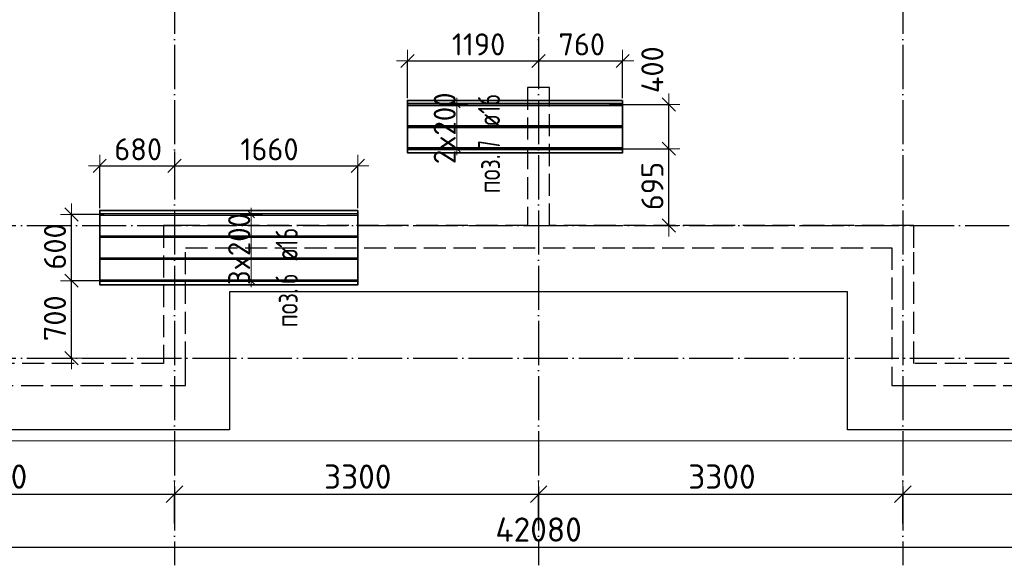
# Model space of a CAD drawing. Header units: millimetres. Extents: x 13527 to 139154, y -122592 to 61893.
# Tile 59 of 129: x 91638 to 100560, y -31878 to -26934. Entities that reach past the tile are written whole.
import ezdxf

# ---------------------------------------------------------------- set-up
doc = ezdxf.new("R2010")
doc.units = ezdxf.units.MM
doc.header["$PDMODE"] = 65
for name, pattern in [('______11', [500, 400, -50, 0, -50]), ('______2', [270, 200, -70]), ('______5', [1100, 800, -100, 100, -100])]:
    doc.linetypes.add(name, pattern=pattern)
for name, color, linetype, lineweight in [('Standard', 7, 'Continuous', 25), ('Размерная линия_ общее', 7, 'Continuous', 13), ('Размерная линия_ общее_1', 7, 'Continuous', 13), ('Стена_ общее', 7, 'Continuous', 35), ('Фундамент_ общее', 7, 'Continuous', 35)]:
    doc.layers.add(name, color=color, linetype=linetype, lineweight=lineweight)
doc.layers.add('Арм.стержн. Доп. Арм. ниж.зоны Х', color=7, linetype='Continuous', lineweight=35, true_color=0xff1cff)
doc.layers.add('Осевая линия_ общее', color=7, linetype='______5', lineweight=13, true_color=0xa0a0a0)
doc.styles.add('ISOCPEUR', font='ISOCPEUR')
doc.dimstyles.new('DIMSTYLE_16', dxfattribs={"dimtxt": 220, "dimasz": 250, "dimexe": 0, "dimexo": 0, "dimgap": 110, "dimtad": 2, "dimdec": 0, "dimrnd": 1, "dimzin": 12, "dimdsep": 46, "dimtxsty": 'ISOCPEUR', "dimblk1": 'ALL_ML_STRICH', "dimblk2": 'ALL_ML_STRICH', "dimsah": 1, "dimcen": 0, "dimclrd": 7, "dimclre": 256, "dimclrt": 7, "dimadec": 0, "dimazin": 0, "dimtfac": 1, "dimtdec": 0, "dimtix": 1, "dimtmove": 2, "dimatfit": 3, "dimfxl": 0, "dimtzin": 0, "dimlwd": 0, "dimlwe": -3, "dimarcsym": 0})
doc.dimstyles.new('DIMSTYLE_5', dxfattribs={"dimtxt": 220, "dimasz": 250, "dimexe": 0, "dimexo": 0, "dimgap": 110, "dimtad": 2, "dimdec": 0, "dimrnd": 5, "dimzin": 12, "dimdsep": 46, "dimtxsty": 'ISOCPEUR', "dimblk1": 'ALL_ML_STRICH', "dimblk2": 'ALL_ML_STRICH', "dimsah": 1, "dimcen": 0, "dimclrd": 7, "dimclre": 256, "dimclrt": 7, "dimadec": 0, "dimazin": 0, "dimtfac": 1, "dimtdec": 0, "dimtix": 1, "dimtmove": 2, "dimatfit": 3, "dimfxl": 0, "dimtzin": 0, "dimlwd": 0, "dimlwe": -3, "dimarcsym": 0})
doc.dimstyles.new('DIMSTYLE_8', dxfattribs={"dimtxt": 200, "dimasz": 200, "dimexe": 0, "dimexo": 0, "dimgap": 100, "dimtad": 2, "dimdec": 0, "dimrnd": 5, "dimzin": 12, "dimdsep": 46, "dimtxsty": 'ISOCPEUR', "dimblk1": 'ALL_ML_STRICH', "dimblk2": 'ALL_ML_STRICH', "dimsah": 1, "dimcen": 0, "dimclrd": 7, "dimclre": 256, "dimclrt": 7, "dimadec": 0, "dimazin": 0, "dimtfac": 1, "dimtdec": 0, "dimtix": 1, "dimtmove": 2, "dimatfit": 3, "dimfxl": 0, "dimtvp": 1.2, "dimtzin": 0, "dimlwd": 0, "dimlwe": -3, "dimarcsym": 0})
doc.dimstyles.new('DIMSTYLE_9', dxfattribs={"dimtxt": 200, "dimasz": 200, "dimexe": 0, "dimexo": 0, "dimgap": 100, "dimtad": 2, "dimdec": 0, "dimrnd": 5, "dimzin": 12, "dimdsep": 46, "dimtxsty": 'ISOCPEUR', "dimblk1": 'ALL_ML_STRICH', "dimblk2": 'ALL_ML_STRICH', "dimsah": 1, "dimcen": 0, "dimclrd": 7, "dimclre": 256, "dimclrt": 7, "dimadec": 0, "dimazin": 0, "dimtfac": 1, "dimtdec": 0, "dimtix": 1, "dimtmove": 2, "dimatfit": 3, "dimfxl": 0, "dimtzin": 0, "dimlwd": 0, "dimlwe": -3, "dimarcsym": 0})

# ---------------------------------------------------------------- blocks, each defined once
blk = doc.blocks.new('СЛОЖНЫЙ_ОБЪЕКТ_2')
at = {"layer": 'Стена_ общее', "color": 9, "linetype": '______2', "lineweight": -3, "true_color": 0xc7c7c7, "transparency": 33554687}
for p, q in [((96240, -27550), (96240, -28800)), ((96440, -27550), (96240, -27550)), ((96440, -28800), (96440, -27550)), ((92940, -28800), (92940, -30050)), ((93140, -28800), (92940, -28800)), ((96240, -28800), (93140, -28800)), ((99740, -28800), (96440, -28800)), ((99740, -29000), (99740, -28800)), ((93140, -29000), (99540, -29000)), ((93140, -30050), (93140, -29000)), ((99540, -29000), (99540, -30250)), ((99740, -30050), (99740, -29000)), ((92940, -30050), (89220, -30050)), ((93140, -30250), (93140, -30050)), ((103460, -30050), (99740, -30050)), ((89220, -30250), (93140, -30250)), ((99540, -30250), (99740, -30250)), ((99740, -30250), (103660, -30250))]:
    blk.add_line(p, q, dxfattribs=at)
blk = doc.blocks.new('ALL_ML_STRICH')
at = {"color": 0, "linetype": 'ByBlock', "lineweight": -2}
for p, q in [((0, -0.5), (0, 0.5)), ((-1, 0), (0.5, 0)), ((-0.3, -0.3), (0.3, 0.3))]:
    blk.add_line(p, q, dxfattribs=at)
blk = doc.blocks.new('*D111')
at = {"layer": 'DEFPOINTS', "color": 7, "linetype": 'Continuous', "lineweight": 13, "transparency": 33554687}
for p in [(96340, -27109.3), (95151.6, -27308.1), (95151.6, -27666)]:
    blk.add_point(p, dxfattribs=at)
at = {"layer": 'Размерная линия_ общее_1', "color": 253, "linetype": 'Continuous', "lineweight": -2, "true_color": 0xa0a0a0, "transparency": 33554687}
for p, q in [((96340, -27089.3), (96340, -27308.1)), ((95151.6, -27646), (95151.6, -27308.1))]:
    blk.add_line(p, q, dxfattribs=at)
at = {"layer": 'Размерная линия_ общее_1', "color": 7, "linetype": 'Continuous', "lineweight": -2, "transparency": 33554687}
blk.add_line((95151.6, -27308.1), (96340, -27308.1), dxfattribs=at)
at = {"layer": 'Размерная линия_ общее_1', "color": 7, "linetype": 'Continuous', "lineweight": 13, "transparency": 33554687, "xscale": 200, "yscale": 200, "zscale": 200, "rotation": 180}
blk.add_blockref('ALL_ML_STRICH', (95151.6, -27308.1), dxfattribs=at)
at = {"layer": 'Размерная линия_ общее_1', "color": 7, "linetype": 'Continuous', "lineweight": 13, "transparency": 33554687, "xscale": 200, "yscale": 200, "zscale": 200}
blk.add_blockref('ALL_ML_STRICH', (96340, -27308.1), dxfattribs=at)
at = {"layer": 'Размерная линия_ общее_1', "color": 7, "linetype": 'Continuous', "lineweight": 13, "transparency": 33554687, "insert": (95795.8, -27158.1), "char_height": 200, "width": 800, "attachment_point": 5, "style": 'ISOCPEUR'}
blk.add_mtext('\\A1;{1190}', dxfattribs=at)
blk = doc.blocks.new('*D112')
at = {"layer": 'DEFPOINTS', "color": 7, "linetype": 'Continuous', "lineweight": 13, "transparency": 33554687}
for p in [(96340, -27109.3), (96340, -27308.1), (97101.6, -27666)]:
    blk.add_point(p, dxfattribs=at)
at = {"layer": 'Размерная линия_ общее_1', "color": 253, "linetype": 'Continuous', "lineweight": -2, "true_color": 0xa0a0a0, "transparency": 33554687}
for p, q in [((96340, -27089.3), (96340, -27308.1)), ((97101.6, -27646), (97101.6, -27308.1))]:
    blk.add_line(p, q, dxfattribs=at)
at = {"layer": 'Размерная линия_ общее_1', "color": 7, "linetype": 'Continuous', "lineweight": -2, "transparency": 33554687}
blk.add_line((96340, -27308.1), (97101.6, -27308.1), dxfattribs=at)
at = {"layer": 'Размерная линия_ общее_1', "color": 7, "linetype": 'Continuous', "lineweight": 13, "transparency": 33554687, "xscale": 200, "yscale": 200, "zscale": 200, "rotation": 180}
blk.add_blockref('ALL_ML_STRICH', (96340, -27308.1), dxfattribs=at)
at = {"layer": 'Размерная линия_ общее_1', "color": 7, "linetype": 'Continuous', "lineweight": 13, "transparency": 33554687, "xscale": 200, "yscale": 200, "zscale": 200}
blk.add_blockref('ALL_ML_STRICH', (97101.6, -27308.1), dxfattribs=at)
at = {"layer": 'Размерная линия_ общее_1', "color": 7, "linetype": 'Continuous', "lineweight": 13, "transparency": 33554687, "insert": (96730.8, -27158.1), "char_height": 200, "width": 600, "attachment_point": 5, "style": 'ISOCPEUR'}
blk.add_mtext('\\A1;{760}', dxfattribs=at)
blk = doc.blocks.new('*D113')
at = {"layer": 'DEFPOINTS', "color": 7, "linetype": 'Continuous', "lineweight": 13, "transparency": 33554687}
for p in [(93040, -28150), (92362.4, -28258.6), (92362.4, -28662.2)]:
    blk.add_point(p, dxfattribs=at)
at = {"layer": 'Размерная линия_ общее_1', "color": 253, "linetype": 'Continuous', "lineweight": -2, "true_color": 0xa0a0a0, "transparency": 33554687}
for p, q in [((93040, -28130), (93040, -28258.6)), ((92362.4, -28642.2), (92362.4, -28258.6))]:
    blk.add_line(p, q, dxfattribs=at)
at = {"layer": 'Размерная линия_ общее_1', "color": 7, "linetype": 'Continuous', "lineweight": -2, "transparency": 33554687}
blk.add_line((92362.4, -28258.6), (93040, -28258.6), dxfattribs=at)
at = {"layer": 'Размерная линия_ общее_1', "color": 7, "linetype": 'Continuous', "lineweight": 13, "transparency": 33554687, "xscale": 200, "yscale": 200, "zscale": 200, "rotation": 180}
blk.add_blockref('ALL_ML_STRICH', (92362.4, -28258.6), dxfattribs=at)
at = {"layer": 'Размерная линия_ общее_1', "color": 7, "linetype": 'Continuous', "lineweight": 13, "transparency": 33554687, "xscale": 200, "yscale": 200, "zscale": 200}
blk.add_blockref('ALL_ML_STRICH', (93040, -28258.6), dxfattribs=at)
at = {"layer": 'Размерная линия_ общее_1', "color": 7, "linetype": 'Continuous', "lineweight": 13, "transparency": 33554687, "insert": (92711.2, -28108.6), "char_height": 200, "width": 600, "attachment_point": 5, "style": 'ISOCPEUR'}
blk.add_mtext('\\A1;{680}', dxfattribs=at)
blk = doc.blocks.new('*D114')
at = {"layer": 'DEFPOINTS', "color": 7, "linetype": 'Continuous', "lineweight": 13, "transparency": 33554687}
for p in [(93040, -28150), (93040, -28258.6), (94702.4, -28662.2)]:
    blk.add_point(p, dxfattribs=at)
at = {"layer": 'Размерная линия_ общее_1', "color": 253, "linetype": 'Continuous', "lineweight": -2, "true_color": 0xa0a0a0, "transparency": 33554687}
for p, q in [((93040, -28130), (93040, -28258.6)), ((94702.4, -28642.2), (94702.4, -28258.6))]:
    blk.add_line(p, q, dxfattribs=at)
at = {"layer": 'Размерная линия_ общее_1', "color": 7, "linetype": 'Continuous', "lineweight": -2, "transparency": 33554687}
blk.add_line((93040, -28258.6), (94702.4, -28258.6), dxfattribs=at)
at = {"layer": 'Размерная линия_ общее_1', "color": 7, "linetype": 'Continuous', "lineweight": 13, "transparency": 33554687, "xscale": 200, "yscale": 200, "zscale": 200, "rotation": 180}
blk.add_blockref('ALL_ML_STRICH', (93040, -28258.6), dxfattribs=at)
at = {"layer": 'Размерная линия_ общее_1', "color": 7, "linetype": 'Continuous', "lineweight": 13, "transparency": 33554687, "xscale": 200, "yscale": 200, "zscale": 200}
blk.add_blockref('ALL_ML_STRICH', (94702.4, -28258.6), dxfattribs=at)
at = {"layer": 'Размерная линия_ общее_1', "color": 7, "linetype": 'Continuous', "lineweight": 13, "transparency": 33554687, "insert": (93901.2, -28108.6), "char_height": 200, "width": 800, "attachment_point": 5, "style": 'ISOCPEUR'}
blk.add_mtext('\\A1;{1660}', dxfattribs=at)
blk = doc.blocks.new('*D115')
at = {"layer": 'DEFPOINTS', "color": 7, "linetype": 'Continuous', "lineweight": 13, "transparency": 33554687}
for p in [(92411.9, -29299.2), (92107.5, -30000), (92133.9, -30000)]:
    blk.add_point(p, dxfattribs=at)
at = {"layer": 'Размерная линия_ общее_1', "color": 253, "linetype": 'Continuous', "lineweight": -2, "true_color": 0xa0a0a0, "transparency": 33554687}
for p, q in [((92391.9, -29299.2), (92107.5, -29299.2)), ((92113.9, -30000), (92107.5, -30000))]:
    blk.add_line(p, q, dxfattribs=at)
at = {"layer": 'Размерная линия_ общее_1', "color": 7, "linetype": 'Continuous', "lineweight": -2, "transparency": 33554687}
blk.add_line((92107.5, -30000), (92107.5, -29299.2), dxfattribs=at)
at = {"layer": 'Размерная линия_ общее_1', "color": 7, "linetype": 'Continuous', "lineweight": 13, "transparency": 33554687, "xscale": 200, "yscale": 200, "zscale": 200}
for p, rotation in [((92107.5, -29299.2), 90), ((92107.5, -30000), 270)]:
    blk.add_blockref('ALL_ML_STRICH', p, dxfattribs=dict(at, rotation=rotation))
at = {"layer": 'Размерная линия_ общее_1', "color": 7, "linetype": 'Continuous', "lineweight": 13, "transparency": 33554687, "insert": (91957.5, -29639.6), "char_height": 200, "width": 600, "attachment_point": 5, "rotation": 90, "style": 'ISOCPEUR'}
blk.add_mtext('\\A1;{700}', dxfattribs=at)
blk = doc.blocks.new('*D116')
at = {"layer": 'DEFPOINTS', "color": 7, "linetype": 'Continuous', "lineweight": 13, "transparency": 33554687}
for p in [(92421.9, -28699.2), (92107.5, -29299.2), (92411.9, -29299.2)]:
    blk.add_point(p, dxfattribs=at)
at = {"layer": 'Размерная линия_ общее_1', "color": 253, "linetype": 'Continuous', "lineweight": -2, "true_color": 0xa0a0a0, "transparency": 33554687}
for p, q in [((92401.9, -28699.2), (92107.5, -28699.2)), ((92391.9, -29299.2), (92107.5, -29299.2))]:
    blk.add_line(p, q, dxfattribs=at)
at = {"layer": 'Размерная линия_ общее_1', "color": 7, "linetype": 'Continuous', "lineweight": -2, "transparency": 33554687}
blk.add_line((92107.5, -29299.2), (92107.5, -28699.2), dxfattribs=at)
at = {"layer": 'Размерная линия_ общее_1', "color": 7, "linetype": 'Continuous', "lineweight": 13, "transparency": 33554687, "xscale": 200, "yscale": 200, "zscale": 200}
for p, rotation in [((92107.5, -28699.2), 90), ((92107.5, -29299.2), 270)]:
    blk.add_blockref('ALL_ML_STRICH', p, dxfattribs=dict(at, rotation=rotation))
at = {"layer": 'Размерная линия_ общее_1', "color": 7, "linetype": 'Continuous', "lineweight": 13, "transparency": 33554687, "insert": (91957.5, -28989.2), "char_height": 200, "width": 600, "attachment_point": 5, "rotation": 90, "style": 'ISOCPEUR'}
blk.add_mtext('\\A1;{600}', dxfattribs=at)
blk = doc.blocks.new('*D117')
at = {"layer": 'DEFPOINTS', "color": 7, "linetype": 'Continuous', "lineweight": 13, "transparency": 33554687}
for p in [(96995.8, -28103), (97472.5, -28800), (97521, -28800)]:
    blk.add_point(p, dxfattribs=at)
at = {"layer": 'Размерная линия_ общее_1', "color": 253, "linetype": 'Continuous', "lineweight": -2, "true_color": 0xa0a0a0, "transparency": 33554687}
for p, q in [((97015.8, -28103), (97521, -28103)), ((97492.5, -28800), (97521, -28800))]:
    blk.add_line(p, q, dxfattribs=at)
at = {"layer": 'Размерная линия_ общее_1', "color": 7, "linetype": 'Continuous', "lineweight": -2, "transparency": 33554687}
blk.add_line((97521, -28800), (97521, -28103), dxfattribs=at)
at = {"layer": 'Размерная линия_ общее_1', "color": 7, "linetype": 'Continuous', "lineweight": 13, "transparency": 33554687, "xscale": 200, "yscale": 200, "zscale": 200}
for p, rotation in [((97521, -28103), 90), ((97521, -28800), 270)]:
    blk.add_blockref('ALL_ML_STRICH', p, dxfattribs=dict(at, rotation=rotation))
at = {"layer": 'Размерная линия_ общее_1', "color": 7, "linetype": 'Continuous', "lineweight": 13, "transparency": 33554687, "insert": (97371, -28441.5), "char_height": 200, "width": 600, "attachment_point": 5, "rotation": 90, "style": 'ISOCPEUR'}
blk.add_mtext('\\A1;{695}', dxfattribs=at)
blk = doc.blocks.new('*D118')
at = {"layer": 'DEFPOINTS', "color": 7, "linetype": 'Continuous', "lineweight": 13, "transparency": 33554687}
for p in [(96963.5, -27703), (96995.8, -28103), (97521, -28103)]:
    blk.add_point(p, dxfattribs=at)
at = {"layer": 'Размерная линия_ общее_1', "color": 253, "linetype": 'Continuous', "lineweight": -2, "true_color": 0xa0a0a0, "transparency": 33554687}
for p, q in [((96983.5, -27703), (97521, -27703)), ((97015.8, -28103), (97521, -28103))]:
    blk.add_line(p, q, dxfattribs=at)
at = {"layer": 'Размерная линия_ общее_1', "color": 7, "linetype": 'Continuous', "lineweight": -2, "transparency": 33554687}
blk.add_line((97521, -28103), (97521, -27703), dxfattribs=at)
at = {"layer": 'Размерная линия_ общее_1', "color": 7, "linetype": 'Continuous', "lineweight": 13, "transparency": 33554687, "xscale": 200, "yscale": 200, "zscale": 200}
for p, rotation in [((97521, -27703), 90), ((97521, -28103), 270)]:
    blk.add_blockref('ALL_ML_STRICH', p, dxfattribs=dict(at, rotation=rotation))
at = {"layer": 'Размерная линия_ общее_1', "color": 7, "linetype": 'Continuous', "lineweight": 13, "transparency": 33554687, "insert": (97370.6, -27387.6), "char_height": 200, "width": 600, "attachment_point": 5, "rotation": 90, "style": 'ISOCPEUR'}
blk.add_mtext('\\A1;{400}', dxfattribs=at)
blk = doc.blocks.new('*D577')
at = {"layer": 'DEFPOINTS', "color": 7, "linetype": 'Continuous', "lineweight": 13, "transparency": 33554687}
for p in [(75300, -31714), (75300, -31773.9), (117380, -31877.9)]:
    blk.add_point(p, dxfattribs=at)
at = {"layer": 'Размерная линия_ общее', "color": 253, "linetype": 'Continuous', "lineweight": -2, "true_color": 0xa0a0a0, "transparency": 33554687}
for p, q in [((75300, -31714), (75300, -31714)), ((117380, -31777.9), (117380, -31714))]:
    blk.add_line(p, q, dxfattribs=at)
at = {"layer": 'Размерная линия_ общее', "color": 7, "linetype": 'Continuous', "lineweight": -2, "transparency": 33554687}
blk.add_line((75300, -31714), (117380, -31714), dxfattribs=at)
at = {"layer": 'Размерная линия_ общее', "color": 7, "linetype": 'Continuous', "lineweight": 13, "transparency": 33554687, "xscale": 250, "yscale": 250, "zscale": 250, "rotation": 180}
blk.add_blockref('ALL_ML_STRICH', (75300, -31714), dxfattribs=at)
at = {"layer": 'Размерная линия_ общее', "color": 7, "linetype": 'Continuous', "lineweight": 13, "transparency": 33554687, "xscale": 250, "yscale": 250, "zscale": 250}
blk.add_blockref('ALL_ML_STRICH', (117380, -31714), dxfattribs=at)
at = {"layer": 'Размерная линия_ общее', "color": 7, "linetype": 'Continuous', "lineweight": 13, "transparency": 33554687, "insert": (96340, -31554), "char_height": 220, "width": 1100, "attachment_point": 5, "style": 'ISOCPEUR'}
blk.add_mtext('\\A1;{42080}', dxfattribs=at)
blk = doc.blocks.new('*D582')
at = {"layer": 'DEFPOINTS', "color": 7, "linetype": 'Continuous', "lineweight": 13, "transparency": 33554687}
for p in [(89740, -31234.3), (89740, -31517.9), (93040, -31517.9)]:
    blk.add_point(p, dxfattribs=at)
at = {"layer": 'Размерная линия_ общее', "color": 253, "linetype": 'Continuous', "lineweight": -2, "true_color": 0xa0a0a0, "transparency": 33554687}
for p, q in [((89740, -31497.9), (89740, -31234.3)), ((93040, -31497.9), (93040, -31234.3))]:
    blk.add_line(p, q, dxfattribs=at)
at = {"layer": 'Размерная линия_ общее', "color": 7, "linetype": 'Continuous', "lineweight": -2, "transparency": 33554687}
blk.add_line((89740, -31234.3), (93040, -31234.3), dxfattribs=at)
at = {"layer": 'Размерная линия_ общее', "color": 7, "linetype": 'Continuous', "lineweight": 13, "transparency": 33554687, "xscale": 250, "yscale": 250, "zscale": 250, "rotation": 180}
blk.add_blockref('ALL_ML_STRICH', (89740, -31234.3), dxfattribs=at)
at = {"layer": 'Размерная линия_ общее', "color": 7, "linetype": 'Continuous', "lineweight": 13, "transparency": 33554687, "xscale": 250, "yscale": 250, "zscale": 250}
blk.add_blockref('ALL_ML_STRICH', (93040, -31234.3), dxfattribs=at)
at = {"layer": 'Размерная линия_ общее', "color": 7, "linetype": 'Continuous', "lineweight": 13, "transparency": 33554687, "insert": (91401, -31074.3), "char_height": 220, "width": 880, "attachment_point": 5, "style": 'ISOCPEUR'}
blk.add_mtext('\\A1;{3300}', dxfattribs=at)
blk = doc.blocks.new('*D583')
at = {"layer": 'DEFPOINTS', "color": 7, "linetype": 'Continuous', "lineweight": 13, "transparency": 33554687}
for p in [(93040, -31234.3), (93040, -31517.9), (96340, -31517.9)]:
    blk.add_point(p, dxfattribs=at)
at = {"layer": 'Размерная линия_ общее', "color": 253, "linetype": 'Continuous', "lineweight": -2, "true_color": 0xa0a0a0, "transparency": 33554687}
for p, q in [((93040, -31497.9), (93040, -31234.3)), ((96340, -31497.9), (96340, -31234.3))]:
    blk.add_line(p, q, dxfattribs=at)
at = {"layer": 'Размерная линия_ общее', "color": 7, "linetype": 'Continuous', "lineweight": -2, "transparency": 33554687}
blk.add_line((93040, -31234.3), (96340, -31234.3), dxfattribs=at)
at = {"layer": 'Размерная линия_ общее', "color": 7, "linetype": 'Continuous', "lineweight": 13, "transparency": 33554687, "xscale": 250, "yscale": 250, "zscale": 250, "rotation": 180}
blk.add_blockref('ALL_ML_STRICH', (93040, -31234.3), dxfattribs=at)
at = {"layer": 'Размерная линия_ общее', "color": 7, "linetype": 'Continuous', "lineweight": 13, "transparency": 33554687, "xscale": 250, "yscale": 250, "zscale": 250}
blk.add_blockref('ALL_ML_STRICH', (96340, -31234.3), dxfattribs=at)
at = {"layer": 'Размерная линия_ общее', "color": 7, "linetype": 'Continuous', "lineweight": 13, "transparency": 33554687, "insert": (94701, -31074.3), "char_height": 220, "width": 880, "attachment_point": 5, "style": 'ISOCPEUR'}
blk.add_mtext('\\A1;{3300}', dxfattribs=at)
blk = doc.blocks.new('*D584')
at = {"layer": 'DEFPOINTS', "color": 7, "linetype": 'Continuous', "lineweight": 13, "transparency": 33554687}
for p in [(96340, -31234.3), (96340, -31517.9), (99640, -31517.9)]:
    blk.add_point(p, dxfattribs=at)
at = {"layer": 'Размерная линия_ общее', "color": 253, "linetype": 'Continuous', "lineweight": -2, "true_color": 0xa0a0a0, "transparency": 33554687}
for p, q in [((96340, -31497.9), (96340, -31234.3)), ((99640, -31497.9), (99640, -31234.3))]:
    blk.add_line(p, q, dxfattribs=at)
at = {"layer": 'Размерная линия_ общее', "color": 7, "linetype": 'Continuous', "lineweight": -2, "transparency": 33554687}
blk.add_line((96340, -31234.3), (99640, -31234.3), dxfattribs=at)
at = {"layer": 'Размерная линия_ общее', "color": 7, "linetype": 'Continuous', "lineweight": 13, "transparency": 33554687, "xscale": 250, "yscale": 250, "zscale": 250, "rotation": 180}
blk.add_blockref('ALL_ML_STRICH', (96340, -31234.3), dxfattribs=at)
at = {"layer": 'Размерная линия_ общее', "color": 7, "linetype": 'Continuous', "lineweight": 13, "transparency": 33554687, "xscale": 250, "yscale": 250, "zscale": 250}
blk.add_blockref('ALL_ML_STRICH', (99640, -31234.3), dxfattribs=at)
at = {"layer": 'Размерная линия_ общее', "color": 7, "linetype": 'Continuous', "lineweight": 13, "transparency": 33554687, "insert": (98001, -31074.3), "char_height": 220, "width": 880, "attachment_point": 5, "style": 'ISOCPEUR'}
blk.add_mtext('\\A1;{3300}', dxfattribs=at)
blk = doc.blocks.new('*D585')
at = {"layer": 'DEFPOINTS', "color": 7, "linetype": 'Continuous', "lineweight": 13, "transparency": 33554687}
for p in [(99640, -31234.3), (99640, -31517.9), (102940, -31517.9)]:
    blk.add_point(p, dxfattribs=at)
at = {"layer": 'Размерная линия_ общее', "color": 253, "linetype": 'Continuous', "lineweight": -2, "true_color": 0xa0a0a0, "transparency": 33554687}
for p, q in [((99640, -31497.9), (99640, -31234.3)), ((102940, -31497.9), (102940, -31234.3))]:
    blk.add_line(p, q, dxfattribs=at)
at = {"layer": 'Размерная линия_ общее', "color": 7, "linetype": 'Continuous', "lineweight": -2, "transparency": 33554687}
blk.add_line((99640, -31234.3), (102940, -31234.3), dxfattribs=at)
at = {"layer": 'Размерная линия_ общее', "color": 7, "linetype": 'Continuous', "lineweight": 13, "transparency": 33554687, "xscale": 250, "yscale": 250, "zscale": 250, "rotation": 180}
blk.add_blockref('ALL_ML_STRICH', (99640, -31234.3), dxfattribs=at)
at = {"layer": 'Размерная линия_ общее', "color": 7, "linetype": 'Continuous', "lineweight": 13, "transparency": 33554687, "xscale": 250, "yscale": 250, "zscale": 250}
blk.add_blockref('ALL_ML_STRICH', (102940, -31234.3), dxfattribs=at)
at = {"layer": 'Размерная линия_ общее', "color": 7, "linetype": 'Continuous', "lineweight": 13, "transparency": 33554687, "insert": (101301, -31074.3), "char_height": 220, "width": 880, "attachment_point": 5, "style": 'ISOCPEUR'}
blk.add_mtext('\\A1;{3300}', dxfattribs=at)

msp = doc.modelspace()

# ---------------------------------------------------------------- linework, layer by layer
at = {"layer": 'Standard', "color": 7, "linetype": 'Continuous', "lineweight": 13, "transparency": 33554687}
msp.add_lwpolyline([(75100, -30750), (117980, -30750), (117980, -13560), (75100, -13560), (75100, -30750)], dxfattribs=at)
at = {"layer": 'Арм.стержн. Доп. Арм. ниж.зоны Х', "color": 7, "linetype": 'Continuous', "lineweight": 13, "transparency": 33554687}
for p, q in [((95599.3, -27703), (95599.3, -27643)), ((95599.3, -28103), (95599.3, -27703)), ((95599.3, -28103), (95599.3, -28163)), ((93736.6, -28699.2), (93736.6, -28639.2)), ((93736.6, -29299.2), (93736.6, -28699.2)), ((93736.6, -29299.2), (93736.6, -29359.2))]:
    msp.add_line(p, q, dxfattribs=at)
at = {"layer": 'Арм.стержн. Доп. Арм. ниж.зоны Х', "color": 253, "linetype": 'Continuous', "lineweight": -3, "true_color": 0xa0a0a0, "transparency": 33554687}
for p, q in [((95599.3, -27703), (95499.3, -27703)), ((95599.3, -27703), (95699.3, -27703)), ((95599.3, -28103), (95499.3, -28103)), ((95599.3, -28103), (95699.3, -28103)), ((93736.6, -28699.2), (93636.6, -28699.2)), ((93736.6, -28699.2), (93836.6, -28699.2)), ((93736.6, -29299.2), (93636.6, -29299.2)), ((93736.6, -29299.2), (93836.6, -29299.2))]:
    msp.add_line(p, q, dxfattribs=at)
at = {"layer": 'Арм.стержн. Доп. Арм. ниж.зоны Х', "color": 7, "linetype": 'Continuous', "lineweight": 25, "transparency": 33554687}
for p, q in [((95629.3, -27733), (95569.3, -27673)), ((95629.3, -28133), (95569.3, -28073)), ((93766.6, -28729.2), (93706.6, -28669.2)), ((93766.6, -29329.2), (93706.6, -29269.2))]:
    msp.add_line(p, q, dxfattribs=at)
at = {"layer": 'Арм.стержн. Доп. Арм. ниж.зоны Х', "color": 52, "linetype": 'Continuous', "lineweight": 35, "transparency": 33554687}
for points in [[(97101.6, -27666), (95151.6, -27666), (95151.6, -28140), (97101.6, -28140), (97101.6, -27666)], [(94702.4, -28662.2), (92362.4, -28662.2), (92362.4, -29336.2), (94702.4, -29336.2), (94702.4, -28662.2)]]:
    msp.add_lwpolyline(points, dxfattribs=at)
at = {"layer": 'Арм.стержн. Доп. Арм. ниж.зоны Х', "color": 41, "linetype": 'Continuous', "lineweight": 35, "transparency": 33554687}
for points in [[(95151.6, -27695), (97101.6, -27695), (97101.6, -27711), (95151.6, -27711), (95151.6, -27695)], [(95151.6, -27895), (97101.6, -27895), (97101.6, -27911), (95151.6, -27911), (95151.6, -27895)], [(95151.6, -28095), (97101.6, -28095), (97101.6, -28111), (95151.6, -28111), (95151.6, -28095)]]:
    msp.add_lwpolyline(points, dxfattribs=at)
at = {"layer": 'Арм.стержн. Доп. Арм. ниж.зоны Х', "color": 41, "linetype": 'Continuous', "lineweight": 25, "transparency": 33554687}
for points in [[(92362.4, -28691.2), (94702.4, -28691.2), (94702.4, -28707.2), (92362.4, -28707.2), (92362.4, -28691.2)], [(92362.4, -28891.2), (94702.4, -28891.2), (94702.4, -28907.2), (92362.4, -28907.2), (92362.4, -28891.2)], [(92362.4, -29091.2), (94702.4, -29091.2), (94702.4, -29107.2), (92362.4, -29107.2), (92362.4, -29091.2)], [(92362.4, -29291.2), (94702.4, -29291.2), (94702.4, -29307.2), (92362.4, -29307.2), (92362.4, -29291.2)]]:
    msp.add_lwpolyline(points, dxfattribs=at)
at = {"layer": 'Осевая линия_ общее', "color": 253, "linetype": '______11', "lineweight": -3, "true_color": 0xa0a0a0, "transparency": 33554687}
for p, q in [((93040, -13660), (93040, -31877.9)), ((96340, -13660), (96340, -31877.9)), ((99640, -13660), (99640, -31877.9)), ((75200, -28800), (119325.4, -28800)), ((75200, -30000), (119325.4, -30000))]:
    msp.add_line(p, q, dxfattribs=at)
at = {"layer": 'Фундамент_ общее', "color": 7, "lineweight": 25, "transparency": 33554687}
for p, q in [((93540, -29400), (93540, -30650)), ((99140, -29400), (93540, -29400)), ((99140, -30650), (99140, -29400)), ((93540, -30650), (88620, -30650)), ((104060, -30650), (99140, -30650))]:
    msp.add_line(p, q, dxfattribs=at)
at = {"layer": 'Фундамент_ общее', "color": 7, "linetype": 'Continuous', "lineweight": 25, "transparency": 33554687}
for p, q in [((93540, -29400), (93540, -30650)), ((99140, -29400), (93540, -29400)), ((99140, -30650), (99140, -29400)), ((93540, -30650), (88620, -30650)), ((104060, -30650), (99140, -30650))]:
    msp.add_line(p, q, dxfattribs=at)

# ---------------------------------------------------------------- block references
at = {"layer": 'Стена_ общее', "color": 9, "linetype": '______2', "lineweight": -3, "true_color": 0xc7c7c7, "transparency": 33554687}
msp.add_blockref('СЛОЖНЫЙ_ОБЪЕКТ_2', (0, 0), dxfattribs=at)

# ---------------------------------------------------------------- texts
at = {"layer": 'Арм.стержн. Доп. Арм. ниж.зоны Х', "color": 7, "linetype": 'Continuous', "lineweight": 13, "transparency": 33554687, "char_height": 200, "width": 793.963, "attachment_point": 7, "rotation": 90, "style": 'ISOCPEUR'}
for s, insert in [('\\W0.95;2x200', (95589.3, -28243)), ('\\W0.95;3x200', (93726.6, -29339.2))]:
    msp.add_mtext(s, dxfattribs=dict(at, insert=insert))
at = {"layer": 'Арм.стержн. Доп. Арм. ниж.зоны Х', "color": 7, "linetype": 'Continuous', "lineweight": 25, "transparency": 33554687, "char_height": 200, "attachment_point": 7, "rotation": 90, "style": 'ISOCPEUR'}
for s, insert, width in [('\\W0.74; ø16 ', (95990.6, -27999.8), 624.254), ('\\W0.65;7', (95990.6, -28116.5), 181.337), ('\\W0.77;поз.', (95990.6, -28508.2), 468.039), ('\\W0.74; ø16 ', (94156.6, -29213.4), 624.254), ('\\W0.65;6', (94156.6, -29330.1), 181.337), ('\\W0.77;поз.', (94156.6, -29721.7), 468.039)]:
    msp.add_mtext(s, dxfattribs=dict(at, insert=insert, width=width))

# ---------------------------------------------------------------- dimensions: what is measured, and where the dimension line sits
at = {"layer": 'Размерная линия_ общее', "color": 7, "linetype": 'Continuous', "lineweight": 13, "transparency": 33554687}
for base, p1, p2, dimstyle, picture, middle in [((93040, -31234.3), (89740, -31497.9), (93040, -31497.9), 'DIMSTYLE_5', '*D582', (91401, -31074.3)), ((96340, -31234.3), (93040, -31497.9), (96340, -31497.9), 'DIMSTYLE_5', '*D583', (94701, -31074.3)), ((99640, -31234.3), (96340, -31497.9), (99640, -31497.9), 'DIMSTYLE_5', '*D584', (98001, -31074.3)), ((102940, -31234.3), (99640, -31497.9), (102940, -31497.9), 'DIMSTYLE_5', '*D585', (101301, -31074.3)), ((117380, -31714), (75300, -31714), (117380, -31777.9), 'DIMSTYLE_16', '*D577', (96340, -31554))]:
    dim = msp.add_linear_dim(base=base, p1=p1, p2=p2, dimstyle=dimstyle, override={"dimpost": '<>', "dimclrd": 7, "dimclre": 253, "dimclrt": 7, "dimlwd": 0, "dimlwe": 65533}, dxfattribs=at)
    dim.commit()
    dim.dimension.update_dxf_attribs({"geometry": picture, "text_midpoint": middle, "dimtype": 160})
at = {"layer": 'Размерная линия_ общее_1', "color": 7, "linetype": 'Continuous', "lineweight": 13, "transparency": 33554687}
for base, p1, p2, picture, middle in [((96340, -27308.1), (95151.6, -27646), (96340, -27089.3), '*D111', (95795.8, -27158.1)), ((97101.6, -27308.1), (96340, -27089.3), (97101.6, -27646), '*D112', (96730.8, -27158.1)), ((93040, -28258.6), (92362.4, -28642.2), (93040, -28130), '*D113', (92711.2, -28108.6)), ((94702.4, -28258.6), (93040, -28130), (94702.4, -28642.2), '*D114', (93901.2, -28108.6))]:
    dim = msp.add_linear_dim(base=base, p1=p1, p2=p2, dimstyle='DIMSTYLE_9', override={"dimpost": '<>', "dimclrd": 7, "dimclre": 253, "dimclrt": 7, "dimlwd": 0, "dimlwe": 65533}, dxfattribs=at)
    dim.commit()
    dim.dimension.update_dxf_attribs({"geometry": picture, "text_midpoint": middle, "dimtype": 160})
for base, p1, p2, dimstyle, picture, middle in [((97521, -27703), (97015.8, -28103), (96983.5, -27703), 'DIMSTYLE_8', '*D118', (97370.6, -27387.6)), ((97521, -28103), (97492.5, -28800), (97015.8, -28103), 'DIMSTYLE_9', '*D117', (97371, -28441.5)), ((92107.5, -28699.2), (92391.9, -29299.2), (92401.9, -28699.2), 'DIMSTYLE_9', '*D116', (91957.5, -28989.2)), ((92107.5, -29299.2), (92113.9, -30000), (92391.9, -29299.2), 'DIMSTYLE_9', '*D115', (91957.5, -29639.6))]:
    dim = msp.add_linear_dim(base=base, p1=p1, p2=p2, angle=90, dimstyle=dimstyle, override={"dimpost": '<>', "dimclrd": 7, "dimclre": 253, "dimclrt": 7, "dimlwd": 0, "dimlwe": 65533}, dxfattribs=at)
    dim.commit()
    dim.dimension.update_dxf_attribs({"geometry": picture, "text_midpoint": middle, "dimtype": 160})

doc.saveas('drawing.dxf')
